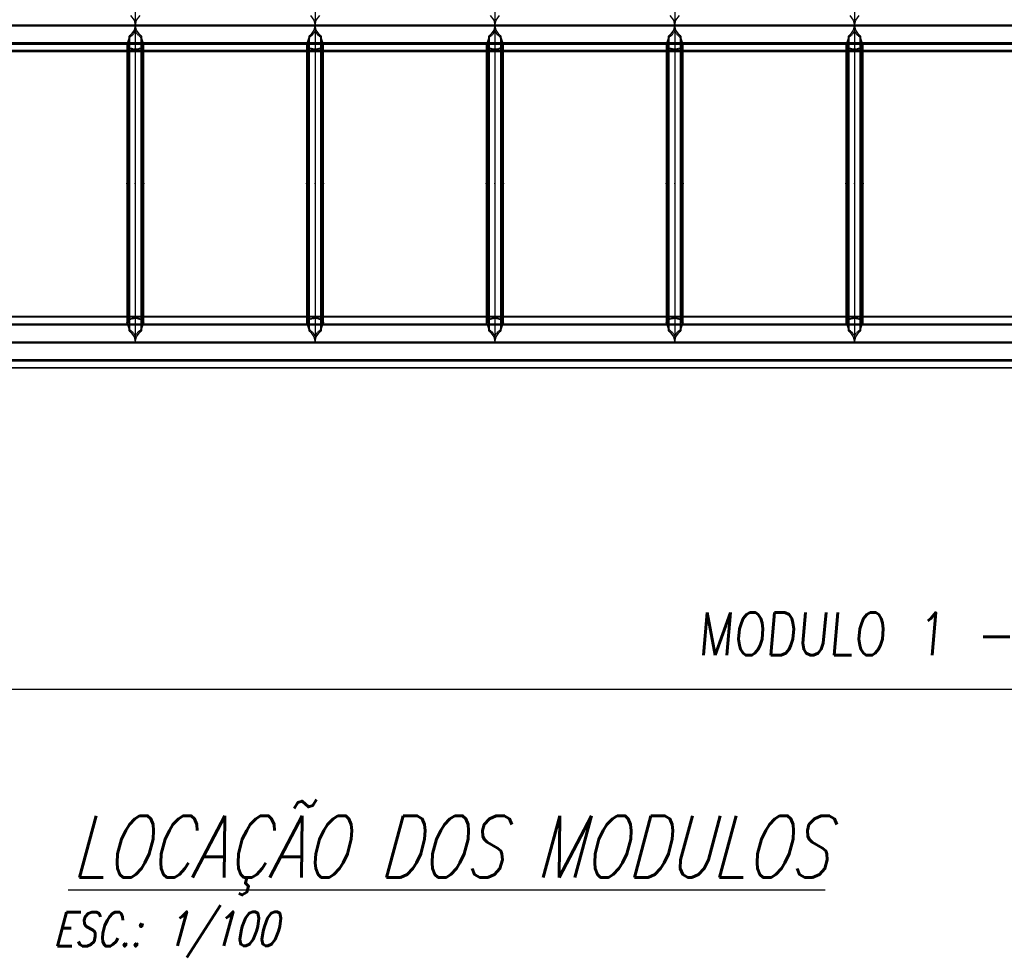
# Model space of a CAD drawing. Extents: x 343828 to 392391, y 90154 to 139469.
# Tile 8 of 27: x 353885 to 359635, y 118226 to 123684. Entities that reach past the tile are written whole.
import ezdxf

# ---------------------------------------------------------------- set-up
doc = ezdxf.new("R2010")
doc.units = 0
doc.header["$LTSCALE"] = 10
doc.header["$MEASUREMENT"] = 0
doc.linetypes.add('DASHDOT', pattern=[1, 0.5, -0.25, 0, -0.25])
doc.linetypes.add('HIDDEN', pattern=[0.375, 0.25, -0.125])
doc.layers.get('0').update_dxf_attribs({"linetype": 'CONTINUOUS'})
doc.layers.get('Defpoints').update_dxf_attribs({"linetype": 'CONTINUOUS'})
for name, color, linetype in [('A', 2, 'DASHDOT'), ('COTAS', 7, 'CONTINUOUS'), ('FORIR', 4, 'CONTINUOUS'), ('G', 3, 'CONTINUOUS'), ('REGUA175', 4, 'CONTINUOUS'), ('TR', 6, 'HIDDEN')]:
    doc.layers.add(name, color=color, linetype=linetype)
doc.styles.add('Dunke', font='romans.shx', dxfattribs={"width": 0.75, "oblique": 15})
doc.styles.add('PADRAO MTL', font='txt.shx', dxfattribs={"width": 0.8, "oblique": 5})
doc.styles.get("Standard").update_dxf_attribs({"font": 'txt.shx', "width": 0.7, "oblique": 5})
doc.dimstyles.new('1-100', dxfattribs={"dimscale": 100, "dimtxt": 2.5, "dimasz": 2, "dimexe": 2, "dimexo": 2, "dimgap": 2, "dimtad": 1, "dimdec": 0, "dimdsep": 46, "dimtxsty": 'PADRAO MTL', "dimcen": 3, "dimclrd": 1, "dimclre": 1, "dimclrt": 7, "dimadec": 0, "dimazin": 0, "dimtfac": 1, "dimtdec": 0, "dimtmove": 0, "dimatfit": 3, "dimfxl": 1, "dimtfill": 1, "dimtolj": 1, "dimarcsym": 0})

# ---------------------------------------------------------------- blocks, each defined once
blk = doc.blocks.new('*D13')
at = {"layer": 'COTAS', "color": 1, "lineweight": -2, "transparency": 16777216}
for p, q in [((350359.7, 121449.4), (350359.7, 119571.8)), ((368209.7, 121449.4), (368209.7, 119571.8)), ((368009.7, 119771.8), (350559.7, 119771.8))]:
    blk.add_line(p, q, dxfattribs=at)
at = {"layer": 'COTAS', "color": 1, "transparency": 16777216}
for points in [[(350559.7, 119805.2), (350559.7, 119738.5), (350359.7, 119771.8)], [(368009.7, 119805.2), (368009.7, 119738.5), (368209.7, 119771.8)]]:
    blk.add_solid(points, dxfattribs=at)
at = {"layer": 'Defpoints', "color": 0, "transparency": 16777216}
for p in [(350359.7, 121649.4), (368209.7, 121649.4), (350359.7, 119771.8)]:
    blk.add_point(p, dxfattribs=at)
at = {"layer": 'COTAS', "color": 7, "transparency": 16777216, "insert": (359284.7, 120096.8), "char_height": 250, "attachment_point": 5, "style": 'PADRAO MTL', "bg_fill": 3, "box_fill_scale": 1.25, "bg_fill_color": 256, "bg_fill_true_color": 13158600, "bg_fill_transparency": 0}
blk.add_mtext('\\A1;MODULO 1 - 17850', dxfattribs=at)
blk = doc.blocks.new('A$C4C575746')
at = {"layer": 'REGUA175', "color": 8, "style": 'Dunke', "oblique": 15, "width": 0.75}
blk.add_text('ESC.:', height=2, dxfattribs=at).set_placement((-0.609, -3.248))
for tag, p, height in [('%%UTITULO', (0.474, 0.775), 3.6), ('ESCALA', (5.959, -3.229), 2)]:
    blk.add_attdef(tag, p, '', height=height, dxfattribs=at)
blk = doc.blocks.new('3D_INFOM')
blk.add_point((0, 0))
at = {"layer": 'FORIR', "flags": 1}
blk.add_attdef('MARK', (7.6, -4.3), '', height=5.26, dxfattribs=at)
blk = doc.blocks.new('3D_INFOTEXT')
blk.add_point((0, 0))
at = {"flags": 1}
for tag, p in [('MAR_PEZ', (7.2, 4.1)), ('POS_PEZ', (7.6, -4.3)), ('HANDLE', (7, -38.5)), ('LUN_PRO', (7.2, -21.9)), ('NOM_PRO', (7.6, -13.2)), ('MAT_PRO', (7.6, -30.1))]:
    blk.add_attdef(tag, p, '', height=5.26, dxfattribs=at)

msp = doc.modelspace()

# ---------------------------------------------------------------- linework, layer by layer
at = {"layer": 'A'}
msp.add_line((347163.6, 123648.2), (385500, 123648.2), dxfattribs=at)
at = {"layer": 'G'}
for p, q in [((354559.7, 130801.6), (354559.7, 123653)), ((355609.7, 130801.6), (355609.7, 123653)), ((356659.7, 130801.6), (356659.7, 123653)), ((357709.7, 130801.6), (357709.7, 123653)), ((358759.7, 130801.6), (358759.7, 123653)), ((354532.1, 123709.4), (354552.7, 123681.4)), ((354566.8, 123681.4), (354587.4, 123709.4)), ((355582.1, 123709.4), (355602.7, 123681.4)), ((355616.8, 123681.4), (355637.4, 123709.4)), ((356632.1, 123709.4), (356652.7, 123681.4)), ((356666.8, 123681.4), (356687.4, 123709.4)), ((357682.1, 123709.4), (357702.7, 123681.4)), ((357716.8, 123681.4), (357737.4, 123709.4)), ((358732.1, 123709.4), (358752.7, 123681.4)), ((358766.8, 123681.4), (358787.4, 123709.4)), ((354559.6, 123652.2), (353509.9, 123652.2)), ((354552.7, 123681.4), (354559.4, 123653)), ((354559.6, 123652.2), (354552.7, 123622.9)), ((354559.7, 123653), (354559.4, 123653)), ((354559.4, 123653), (354559.6, 123652.2)), ((354560, 123653), (354559.7, 123653)), ((354559.7, 123653), (354559.7, 121803.4)), ((354559.9, 123652.2), (354560, 123653)), ((354566.8, 123622.9), (354559.9, 123652.2)), ((355609.6, 123652.2), (354559.9, 123652.2)), ((354560, 123653), (354566.8, 123681.4)), ((355602.7, 123681.4), (355609.4, 123653)), ((355609.6, 123652.2), (355602.7, 123622.9)), ((355609.7, 123653), (355609.4, 123653)), ((355609.4, 123653), (355609.6, 123652.2)), ((355610, 123653), (355609.7, 123653)), ((355609.7, 123653), (355609.7, 121803.4)), ((355609.9, 123652.2), (355610, 123653)), ((355616.8, 123622.9), (355609.9, 123652.2)), ((356659.6, 123652.2), (355609.9, 123652.2)), ((355610, 123653), (355616.8, 123681.4)), ((356652.7, 123681.4), (356659.4, 123653)), ((356659.6, 123652.2), (356652.7, 123622.9)), ((356659.7, 123653), (356659.4, 123653)), ((356659.4, 123653), (356659.6, 123652.2)), ((356659.7, 123653), (356659.7, 121803.4)), ((356660, 123653), (356659.7, 123653)), ((356659.9, 123652.2), (356660, 123653)), ((356666.8, 123622.9), (356659.9, 123652.2)), ((357709.6, 123652.2), (356659.9, 123652.2)), ((356660, 123653), (356666.8, 123681.4)), ((357702.7, 123681.4), (357709.4, 123653)), ((357709.6, 123652.2), (357702.7, 123622.9)), ((357709.7, 123653), (357709.4, 123653)), ((357709.4, 123653), (357709.6, 123652.2)), ((357709.7, 123653), (357709.7, 121803.4)), ((357710, 123653), (357709.7, 123653)), ((357709.9, 123652.2), (357710, 123653)), ((357716.8, 123622.9), (357709.9, 123652.2)), ((358759.6, 123652.2), (357709.9, 123652.2)), ((357710, 123653), (357716.8, 123681.4)), ((358752.7, 123681.4), (358759.4, 123653)), ((358759.6, 123652.2), (358752.7, 123622.9)), ((358759.7, 123653), (358759.4, 123653)), ((358759.4, 123653), (358759.6, 123652.2)), ((358760, 123653), (358759.7, 123653)), ((358759.7, 123653), (358759.7, 121803.4)), ((358759.9, 123652.2), (358760, 123653)), ((358766.8, 123622.9), (358759.9, 123652.2)), ((359809.6, 123652.2), (358759.9, 123652.2)), ((358760, 123653), (358766.8, 123681.4)), ((354524.4, 123588.6), (354520, 123568.4)), ((354532.1, 123594.6), (354524.4, 123588.6)), ((354524.4, 121866.5), (354524.4, 123588.6)), ((354552.7, 123622.9), (354532.1, 123594.6)), ((354587.4, 123594.6), (354566.8, 123622.9)), ((354595.1, 123588.6), (354587.4, 123594.6)), ((354599.5, 123568.4), (354595.1, 123588.6)), ((354595.1, 123588.6), (354595.1, 121866.5)), ((355574.4, 123588.6), (355570, 123568.4)), ((355582.1, 123594.6), (355574.4, 123588.6)), ((355574.4, 121866.5), (355574.4, 123588.6)), ((355602.7, 123622.9), (355582.1, 123594.6)), ((355637.4, 123594.6), (355616.8, 123622.9)), ((355645.1, 123588.6), (355637.4, 123594.6)), ((355649.5, 123568.4), (355645.1, 123588.6)), ((355645.1, 123588.6), (355645.1, 121866.5)), ((356624.4, 123588.6), (356620, 123568.4)), ((356632.1, 123594.6), (356624.4, 123588.6)), ((356624.4, 121866.5), (356624.4, 123588.6)), ((356652.7, 123622.9), (356632.1, 123594.6)), ((356687.4, 123594.6), (356666.8, 123622.9)), ((356695.1, 123588.6), (356687.4, 123594.6)), ((356699.5, 123568.4), (356695.1, 123588.6)), ((356695.1, 123588.6), (356695.1, 121866.5)), ((357674.4, 123588.6), (357670, 123568.4)), ((357682.1, 123594.6), (357674.4, 123588.6)), ((357674.4, 121866.5), (357674.4, 123588.6)), ((357702.7, 123622.9), (357682.1, 123594.6)), ((357737.4, 123594.6), (357716.8, 123622.9)), ((357745.1, 123588.6), (357737.4, 123594.6)), ((357749.5, 123568.4), (357745.1, 123588.6)), ((357745.1, 123588.6), (357745.1, 121866.5)), ((358724.4, 123588.6), (358720, 123568.4)), ((358732.1, 123594.6), (358724.4, 123588.6)), ((358724.4, 121866.5), (358724.4, 123588.6)), ((358752.7, 123622.9), (358732.1, 123594.6)), ((358787.4, 123594.6), (358766.8, 123622.9)), ((358795.1, 123588.6), (358787.4, 123594.6)), ((358799.5, 123568.4), (358795.1, 123588.6)), ((358795.1, 123588.6), (358795.1, 121866.5)), ((354512.2, 123545.3), (353557.2, 123545.3)), ((354512.2, 123545.3), (354509.7, 123540.2)), ((354509.7, 123540.2), (354509.7, 121913.4)), ((354520, 123568.4), (354512.2, 123545.3)), ((354607.2, 123545.3), (354599.5, 123568.4)), ((354609.7, 123540.2), (354607.2, 123545.3)), ((355562.2, 123545.3), (354607.2, 123545.3)), ((354609.7, 121913.4), (354609.7, 123540.2)), ((355562.2, 123545.3), (355559.7, 123540.2)), ((355559.7, 123540.2), (355559.7, 121913.4)), ((355570, 123568.4), (355562.2, 123545.3)), ((355657.2, 123545.3), (355649.5, 123568.4)), ((355659.7, 123540.2), (355657.2, 123545.3)), ((356612.2, 123545.3), (355657.2, 123545.3)), ((355659.7, 121913.4), (355659.7, 123540.2)), ((356612.2, 123545.3), (356609.7, 123540.2)), ((356609.7, 123540.2), (356609.7, 121913.4)), ((356620, 123568.4), (356612.2, 123545.3)), ((356707.2, 123545.3), (356699.5, 123568.4)), ((356709.7, 123540.2), (356707.2, 123545.3)), ((357662.2, 123545.3), (356707.2, 123545.3)), ((356709.7, 121913.4), (356709.7, 123540.2)), ((357662.2, 123545.3), (357659.7, 123540.2)), ((357659.7, 123540.2), (357659.7, 121913.4)), ((357670, 123568.4), (357662.2, 123545.3)), ((357757.2, 123545.3), (357749.5, 123568.4)), ((357759.7, 123540.2), (357757.2, 123545.3)), ((358712.2, 123545.3), (357757.2, 123545.3)), ((357759.7, 121913.4), (357759.7, 123540.2)), ((358712.2, 123545.3), (358709.7, 123540.2)), ((358709.7, 123540.2), (358709.7, 121913.4)), ((358720, 123568.4), (358712.2, 123545.3)), ((358807.2, 123545.3), (358799.5, 123568.4)), ((358809.7, 123540.2), (358807.2, 123545.3)), ((359762.2, 123545.3), (358807.2, 123545.3)), ((358809.7, 121913.4), (358809.7, 123540.2)), ((353559.7, 123499.2), (354509.7, 123499.2)), ((354609.7, 123499.2), (355559.7, 123499.2)), ((355659.7, 123499.2), (356609.7, 123499.2)), ((356709.7, 123499.2), (357659.7, 123499.2)), ((357759.7, 123499.2), (358709.7, 123499.2)), ((358809.7, 123499.2), (359759.7, 123499.2)), ((353557.2, 121908.6), (354512.3, 121908.6)), ((354509.7, 121950.4), (353559.7, 121950.4)), ((354509.7, 121913.4), (354512.3, 121908.6)), ((354512.3, 121908.6), (354520, 121886.2)), ((354599.5, 121886.2), (354607.2, 121908.6)), ((354607.2, 121908.6), (354609.7, 121913.4)), ((354607.2, 121908.6), (355562.3, 121908.6)), ((355559.7, 121950.4), (354609.7, 121950.4)), ((355559.7, 121913.4), (355562.3, 121908.6)), ((355562.3, 121908.6), (355570, 121886.2)), ((355649.5, 121886.2), (355657.2, 121908.6)), ((355657.2, 121908.6), (355659.7, 121913.4)), ((355657.2, 121908.6), (356612.3, 121908.6)), ((356609.7, 121950.4), (355659.7, 121950.4)), ((356609.7, 121913.4), (356612.3, 121908.6)), ((356612.3, 121908.6), (356620, 121886.2)), ((356699.5, 121886.2), (356707.2, 121908.6)), ((356707.2, 121908.6), (356709.7, 121913.4)), ((356707.2, 121908.6), (357662.3, 121908.6)), ((357659.7, 121950.4), (356709.7, 121950.4)), ((357659.7, 121913.4), (357662.3, 121908.6)), ((357662.3, 121908.6), (357670, 121886.2)), ((357749.5, 121886.2), (357757.2, 121908.6)), ((357757.2, 121908.6), (357759.7, 121913.4)), ((357757.2, 121908.6), (358712.3, 121908.6)), ((358709.7, 121950.4), (357759.7, 121950.4)), ((358709.7, 121913.4), (358712.3, 121908.6)), ((358712.3, 121908.6), (358720, 121886.2)), ((358799.5, 121886.2), (358807.2, 121908.6)), ((358807.2, 121908.6), (358809.7, 121913.4)), ((358807.2, 121908.6), (359762.3, 121908.6)), ((359759.7, 121950.4), (358809.7, 121950.4)), ((354520, 121886.2), (354524.4, 121866.5)), ((354524.4, 121866.5), (354532.2, 121860.6)), ((354532.2, 121860.6), (354552.8, 121832.6)), ((354566.7, 121832.6), (354587.3, 121860.6)), ((354587.3, 121860.6), (354595.1, 121866.5)), ((354595.1, 121866.5), (354599.5, 121886.2)), ((355570, 121886.2), (355574.4, 121866.5)), ((355574.4, 121866.5), (355582.2, 121860.6)), ((355582.2, 121860.6), (355602.8, 121832.6)), ((355616.7, 121832.6), (355637.3, 121860.6)), ((355637.3, 121860.6), (355645.1, 121866.5)), ((355645.1, 121866.5), (355649.5, 121886.2)), ((356620, 121886.2), (356624.4, 121866.5)), ((356624.4, 121866.5), (356632.2, 121860.6)), ((356632.2, 121860.6), (356652.8, 121832.6)), ((356666.7, 121832.6), (356687.3, 121860.6)), ((356687.3, 121860.6), (356695.1, 121866.5)), ((356695.1, 121866.5), (356699.5, 121886.2)), ((357670, 121886.2), (357674.4, 121866.5)), ((357674.4, 121866.5), (357682.2, 121860.6)), ((357682.2, 121860.6), (357702.8, 121832.6)), ((357716.7, 121832.6), (357737.3, 121860.6)), ((357737.3, 121860.6), (357745.1, 121866.5)), ((357745.1, 121866.5), (357749.5, 121886.2)), ((358720, 121886.2), (358724.4, 121866.5)), ((358724.4, 121866.5), (358732.2, 121860.6)), ((358732.2, 121860.6), (358752.8, 121832.6)), ((358766.7, 121832.6), (358787.3, 121860.6)), ((358787.3, 121860.6), (358795.1, 121866.5)), ((358795.1, 121866.5), (358799.5, 121886.2)), ((350509.7, 121803.4), (365659.7, 121803.4)), ((354552.8, 121832.6), (354559.7, 121803.4)), ((354559.7, 121803.4), (354566.7, 121832.6)), ((355602.8, 121832.6), (355609.7, 121803.4)), ((355609.7, 121803.4), (355616.7, 121832.6)), ((356652.8, 121832.6), (356659.7, 121803.4)), ((356659.7, 121803.4), (356666.7, 121832.6)), ((357702.8, 121832.6), (357709.7, 121803.4)), ((357709.7, 121803.4), (357716.7, 121832.6)), ((358752.8, 121832.6), (358759.7, 121803.4)), ((358759.7, 121803.4), (358766.7, 121832.6)), ((350403.7, 121696.5), (365659.7, 121696.5))]:
    msp.add_line(p, q, dxfattribs=at)
at = {"layer": 'TR'}
for p, q in [((365809.7, 123646.2), (350509.7, 123646.2)), ((365850.3, 123646.3), (350550.3, 123646.3)), ((365850.6, 123652.1), (350550.6, 123652.1)), ((354559.4, 123653), (354560, 123653)), ((354559.9, 123652.2), (354559.6, 123652.2)), ((355609.4, 123653), (355610, 123653)), ((355609.9, 123652.2), (355609.6, 123652.2)), ((356659.4, 123653), (356660, 123653)), ((356659.9, 123652.2), (356659.6, 123652.2)), ((357709.4, 123653), (357710, 123653)), ((357709.9, 123652.2), (357709.6, 123652.2)), ((358759.4, 123653), (358760, 123653)), ((358759.9, 123652.2), (358759.6, 123652.2)), ((354527.7, 123582.2), (354524.7, 123568.4)), ((354543.5, 123594.6), (354527.7, 123582.2)), ((354527.7, 121872.7), (354527.7, 123582.2)), ((354559.7, 123616.9), (354543.5, 123594.6)), ((354575.9, 123594.6), (354559.7, 123616.9)), ((354591.7, 123582.2), (354575.9, 123594.6)), ((354591.7, 123582.2), (354591.7, 121872.7)), ((354594.8, 123568.4), (354591.7, 123582.2)), ((355577.7, 123582.2), (355574.7, 123568.4)), ((355593.5, 123594.6), (355577.7, 123582.2)), ((355577.7, 121872.7), (355577.7, 123582.2)), ((355609.7, 123616.9), (355593.5, 123594.6)), ((355625.9, 123594.6), (355609.7, 123616.9)), ((355641.7, 123582.2), (355625.9, 123594.6)), ((355641.7, 123582.2), (355641.7, 121872.7)), ((355644.8, 123568.4), (355641.7, 123582.2)), ((356627.7, 123582.2), (356624.7, 123568.4)), ((356643.5, 123594.6), (356627.7, 123582.2)), ((356627.7, 121872.7), (356627.7, 123582.2)), ((356659.7, 123616.9), (356643.5, 123594.6)), ((356675.9, 123594.6), (356659.7, 123616.9)), ((356691.7, 123582.2), (356675.9, 123594.6)), ((356691.7, 123582.2), (356691.7, 121872.7)), ((356694.8, 123568.4), (356691.7, 123582.2)), ((357677.7, 123582.2), (357674.7, 123568.4)), ((357693.5, 123594.6), (357677.7, 123582.2)), ((357677.7, 121872.7), (357677.7, 123582.2)), ((357709.7, 123616.9), (357693.5, 123594.6)), ((357725.9, 123594.6), (357709.7, 123616.9)), ((357741.7, 123582.2), (357725.9, 123594.6)), ((357741.7, 123582.2), (357741.7, 121872.7)), ((357744.8, 123568.4), (357741.7, 123582.2)), ((358727.7, 123582.2), (358724.7, 123568.4)), ((358743.5, 123594.6), (358727.7, 123582.2)), ((358727.7, 121872.7), (358727.7, 123582.2)), ((358759.7, 123616.9), (358743.5, 123594.6)), ((358775.9, 123594.6), (358759.7, 123616.9)), ((358791.7, 123582.2), (358775.9, 123594.6)), ((358791.7, 123582.2), (358791.7, 121872.7)), ((358794.8, 123568.4), (358791.7, 123582.2)), ((350615.7, 123541), (365915.7, 123541)), ((365919.5, 123549.7), (350619.5, 123549.7)), ((350619.5, 123545.6), (365919.5, 123545.6)), ((354516.7, 123526.2), (354509.7, 123540.2)), ((354607.2, 123545.3), (354512.2, 123545.3)), ((354517, 123545.3), (354514.5, 123540.2)), ((354521.4, 123526.2), (354514.5, 123540.2)), ((354514.5, 123540.2), (354514.5, 121913.4)), ((354524.4, 123515.8), (354516.7, 123526.2)), ((354524.7, 123568.4), (354517, 123545.3)), ((354527.7, 123517.7), (354521.4, 123526.2)), ((354542, 123511.8), (354524.4, 123515.8)), ((354553.4, 123511.8), (354527.7, 123517.7)), ((354559.7, 123509.4), (354542, 123511.8)), ((354559.7, 123511), (354553.4, 123511.8)), ((354577.5, 123511.8), (354559.7, 123509.4)), ((354566, 123511.8), (354559.7, 123511)), ((354591.7, 123517.7), (354566, 123511.8)), ((354595.1, 123515.8), (354577.5, 123511.8)), ((354598.1, 123526.2), (354591.7, 123517.7)), ((354602.5, 123545.3), (354594.8, 123568.4)), ((354602.8, 123526.2), (354595.1, 123515.8)), ((354605, 123540.2), (354598.1, 123526.2)), ((354605, 123540.2), (354602.5, 123545.3)), ((354609.7, 123540.2), (354602.8, 123526.2)), ((354605, 121913.4), (354605, 123540.2)), ((355566.7, 123526.2), (355559.7, 123540.2)), ((355657.2, 123545.3), (355562.2, 123545.3)), ((355567, 123545.3), (355564.5, 123540.2)), ((355571.4, 123526.2), (355564.5, 123540.2)), ((355564.5, 123540.2), (355564.5, 121913.4)), ((355574.4, 123515.8), (355566.7, 123526.2)), ((355574.7, 123568.4), (355567, 123545.3)), ((355577.7, 123517.7), (355571.4, 123526.2)), ((355592, 123511.8), (355574.4, 123515.8)), ((355603.4, 123511.8), (355577.7, 123517.7)), ((355609.7, 123509.4), (355592, 123511.8)), ((355609.7, 123511), (355603.4, 123511.8)), ((355627.5, 123511.8), (355609.7, 123509.4)), ((355616, 123511.8), (355609.7, 123511)), ((355641.7, 123517.7), (355616, 123511.8)), ((355645.1, 123515.8), (355627.5, 123511.8)), ((355648.1, 123526.2), (355641.7, 123517.7)), ((355652.5, 123545.3), (355644.8, 123568.4)), ((355652.8, 123526.2), (355645.1, 123515.8)), ((355655, 123540.2), (355648.1, 123526.2)), ((355655, 123540.2), (355652.5, 123545.3)), ((355659.7, 123540.2), (355652.8, 123526.2)), ((355655, 121913.4), (355655, 123540.2)), ((356616.7, 123526.2), (356609.7, 123540.2)), ((356707.2, 123545.3), (356612.2, 123545.3)), ((356617, 123545.3), (356614.5, 123540.2)), ((356621.4, 123526.2), (356614.5, 123540.2)), ((356614.5, 123540.2), (356614.5, 121913.4)), ((356624.4, 123515.8), (356616.7, 123526.2)), ((356624.7, 123568.4), (356617, 123545.3)), ((356627.7, 123517.7), (356621.4, 123526.2)), ((356642, 123511.8), (356624.4, 123515.8)), ((356653.4, 123511.8), (356627.7, 123517.7)), ((356659.7, 123509.4), (356642, 123511.8)), ((356659.7, 123511), (356653.4, 123511.8)), ((356677.5, 123511.8), (356659.7, 123509.4)), ((356666, 123511.8), (356659.7, 123511)), ((356691.7, 123517.7), (356666, 123511.8)), ((356695.1, 123515.8), (356677.5, 123511.8)), ((356698.1, 123526.2), (356691.7, 123517.7)), ((356702.5, 123545.3), (356694.8, 123568.4)), ((356702.8, 123526.2), (356695.1, 123515.8)), ((356705, 123540.2), (356698.1, 123526.2)), ((356705, 123540.2), (356702.5, 123545.3)), ((356709.7, 123540.2), (356702.8, 123526.2)), ((356705, 121913.4), (356705, 123540.2)), ((357666.7, 123526.2), (357659.7, 123540.2)), ((357757.2, 123545.3), (357662.2, 123545.3)), ((357667, 123545.3), (357664.5, 123540.2)), ((357671.4, 123526.2), (357664.5, 123540.2)), ((357664.5, 123540.2), (357664.5, 121913.4)), ((357674.4, 123515.8), (357666.7, 123526.2)), ((357674.7, 123568.4), (357667, 123545.3)), ((357677.7, 123517.7), (357671.4, 123526.2)), ((357692, 123511.8), (357674.4, 123515.8)), ((357703.4, 123511.8), (357677.7, 123517.7)), ((357709.7, 123509.4), (357692, 123511.8)), ((357709.7, 123511), (357703.4, 123511.8)), ((357727.5, 123511.8), (357709.7, 123509.4)), ((357716, 123511.8), (357709.7, 123511)), ((357741.7, 123517.7), (357716, 123511.8)), ((357745.1, 123515.8), (357727.5, 123511.8)), ((357748.1, 123526.2), (357741.7, 123517.7)), ((357752.5, 123545.3), (357744.8, 123568.4)), ((357752.8, 123526.2), (357745.1, 123515.8)), ((357755, 123540.2), (357748.1, 123526.2)), ((357755, 123540.2), (357752.5, 123545.3)), ((357759.7, 123540.2), (357752.8, 123526.2)), ((357755, 121913.4), (357755, 123540.2)), ((358716.7, 123526.2), (358709.7, 123540.2)), ((358807.2, 123545.3), (358712.2, 123545.3)), ((358717, 123545.3), (358714.5, 123540.2)), ((358721.4, 123526.2), (358714.5, 123540.2)), ((358714.5, 123540.2), (358714.5, 121913.4)), ((358724.4, 123515.8), (358716.7, 123526.2)), ((358724.7, 123568.4), (358717, 123545.3)), ((358727.7, 123517.7), (358721.4, 123526.2)), ((358742, 123511.8), (358724.4, 123515.8)), ((358753.4, 123511.8), (358727.7, 123517.7)), ((358759.7, 123509.4), (358742, 123511.8)), ((358759.7, 123511), (358753.4, 123511.8)), ((358777.5, 123511.8), (358759.7, 123509.4)), ((358766, 123511.8), (358759.7, 123511)), ((358791.7, 123517.7), (358766, 123511.8)), ((358795.1, 123515.8), (358777.5, 123511.8)), ((358798.1, 123526.2), (358791.7, 123517.7)), ((358802.5, 123545.3), (358794.8, 123568.4)), ((358802.8, 123526.2), (358795.1, 123515.8)), ((358805, 123540.2), (358798.1, 123526.2)), ((358805, 123540.2), (358802.5, 123545.3)), ((358809.7, 123540.2), (358802.8, 123526.2)), ((358805, 121913.4), (358805, 123540.2)), ((350659.7, 123505.6), (365959.7, 123505.6)), ((354509.7, 123499.2), (354609.7, 123499.2)), ((355559.7, 123499.2), (355659.7, 123499.2)), ((356609.7, 123499.2), (356709.7, 123499.2)), ((357659.7, 123499.2), (357759.7, 123499.2)), ((358709.7, 123499.2), (358809.7, 123499.2)), ((365913.9, 121906.6), (350613.9, 121906.6)), ((350613.9, 121902.5), (365913.9, 121902.5)), ((365915.8, 121904.3), (350615.8, 121904.3)), ((365957.1, 121947.7), (350657.1, 121947.7)), ((354609.7, 121950.4), (354509.7, 121950.4)), ((354509.7, 121913.4), (354516.6, 121926.8)), ((354512.3, 121908.6), (354607.2, 121908.6)), ((354514.5, 121913.4), (354521.4, 121926.8)), ((354514.5, 121913.4), (354517, 121908.6)), ((354516.6, 121926.8), (354524.4, 121936.4)), ((354517, 121908.6), (354524.7, 121886.2)), ((354521.4, 121926.8), (354527.7, 121934.6)), ((354524.4, 121936.4), (354541.9, 121940.1)), ((354527.7, 121934.6), (354553.3, 121940.1)), ((354541.9, 121940.1), (354559.7, 121942.2)), ((354553.3, 121940.1), (354559.7, 121940.8)), ((354559.7, 121942.2), (354577.6, 121940.1)), ((354559.7, 121940.8), (354566.1, 121940.1)), ((354566.1, 121940.1), (354591.7, 121934.6)), ((354577.6, 121940.1), (354595.1, 121936.4)), ((354591.7, 121934.6), (354598.1, 121926.8)), ((354594.7, 121886.2), (354602.5, 121908.6)), ((354595.1, 121936.4), (354602.8, 121926.8)), ((354598.1, 121926.8), (354605, 121913.4)), ((354602.5, 121908.6), (354605, 121913.4)), ((354602.8, 121926.8), (354609.7, 121913.4)), ((355659.7, 121950.4), (355559.7, 121950.4)), ((355559.7, 121913.4), (355566.6, 121926.8)), ((355562.3, 121908.6), (355657.2, 121908.6)), ((355564.5, 121913.4), (355571.4, 121926.8)), ((355564.5, 121913.4), (355567, 121908.6)), ((355566.6, 121926.8), (355574.4, 121936.4)), ((355567, 121908.6), (355574.7, 121886.2)), ((355571.4, 121926.8), (355577.7, 121934.6)), ((355574.4, 121936.4), (355591.9, 121940.1)), ((355577.7, 121934.6), (355603.3, 121940.1)), ((355591.9, 121940.1), (355609.7, 121942.2)), ((355603.3, 121940.1), (355609.7, 121940.8)), ((355609.7, 121942.2), (355627.6, 121940.1)), ((355609.7, 121940.8), (355616.1, 121940.1)), ((355616.1, 121940.1), (355641.7, 121934.6)), ((355627.6, 121940.1), (355645.1, 121936.4)), ((355641.7, 121934.6), (355648.1, 121926.8)), ((355644.7, 121886.2), (355652.5, 121908.6)), ((355645.1, 121936.4), (355652.8, 121926.8)), ((355648.1, 121926.8), (355655, 121913.4)), ((355652.5, 121908.6), (355655, 121913.4)), ((355652.8, 121926.8), (355659.7, 121913.4)), ((356709.7, 121950.4), (356609.7, 121950.4)), ((356609.7, 121913.4), (356616.6, 121926.8)), ((356612.3, 121908.6), (356707.2, 121908.6)), ((356614.5, 121913.4), (356621.4, 121926.8)), ((356614.5, 121913.4), (356617, 121908.6)), ((356616.6, 121926.8), (356624.4, 121936.4)), ((356617, 121908.6), (356624.7, 121886.2)), ((356621.4, 121926.8), (356627.7, 121934.6)), ((356624.4, 121936.4), (356641.9, 121940.1)), ((356627.7, 121934.6), (356653.3, 121940.1)), ((356641.9, 121940.1), (356659.7, 121942.2)), ((356653.3, 121940.1), (356659.7, 121940.8)), ((356659.7, 121942.2), (356677.6, 121940.1)), ((356659.7, 121940.8), (356666.1, 121940.1)), ((356666.1, 121940.1), (356691.7, 121934.6)), ((356677.6, 121940.1), (356695.1, 121936.4)), ((356691.7, 121934.6), (356698.1, 121926.8)), ((356694.7, 121886.2), (356702.5, 121908.6)), ((356695.1, 121936.4), (356702.8, 121926.8)), ((356698.1, 121926.8), (356705, 121913.4)), ((356702.5, 121908.6), (356705, 121913.4)), ((356702.8, 121926.8), (356709.7, 121913.4)), ((357759.7, 121950.4), (357659.7, 121950.4)), ((357659.7, 121913.4), (357666.6, 121926.8)), ((357662.3, 121908.6), (357757.2, 121908.6)), ((357664.5, 121913.4), (357671.4, 121926.8)), ((357664.5, 121913.4), (357667, 121908.6)), ((357666.6, 121926.8), (357674.4, 121936.4)), ((357667, 121908.6), (357674.7, 121886.2)), ((357671.4, 121926.8), (357677.7, 121934.6)), ((357674.4, 121936.4), (357691.9, 121940.1)), ((357677.7, 121934.6), (357703.3, 121940.1)), ((357691.9, 121940.1), (357709.7, 121942.2)), ((357703.3, 121940.1), (357709.7, 121940.8)), ((357709.7, 121942.2), (357727.6, 121940.1)), ((357709.7, 121940.8), (357716.1, 121940.1)), ((357716.1, 121940.1), (357741.7, 121934.6)), ((357727.6, 121940.1), (357745.1, 121936.4)), ((357741.7, 121934.6), (357748.1, 121926.8)), ((357744.7, 121886.2), (357752.5, 121908.6)), ((357745.1, 121936.4), (357752.8, 121926.8)), ((357748.1, 121926.8), (357755, 121913.4)), ((357752.5, 121908.6), (357755, 121913.4)), ((357752.8, 121926.8), (357759.7, 121913.4)), ((358809.7, 121950.4), (358709.7, 121950.4)), ((358709.7, 121913.4), (358716.6, 121926.8)), ((358712.3, 121908.6), (358807.2, 121908.6)), ((358714.5, 121913.4), (358721.4, 121926.8)), ((358714.5, 121913.4), (358717, 121908.6)), ((358716.6, 121926.8), (358724.4, 121936.4)), ((358717, 121908.6), (358724.7, 121886.2)), ((358721.4, 121926.8), (358727.7, 121934.6)), ((358724.4, 121936.4), (358741.9, 121940.1)), ((358727.7, 121934.6), (358753.3, 121940.1)), ((358741.9, 121940.1), (358759.7, 121942.2)), ((358753.3, 121940.1), (358759.7, 121940.8)), ((358759.7, 121942.2), (358777.6, 121940.1)), ((358759.7, 121940.8), (358766.1, 121940.1)), ((358766.1, 121940.1), (358791.7, 121934.6)), ((358777.6, 121940.1), (358795.1, 121936.4)), ((358791.7, 121934.6), (358798.1, 121926.8)), ((358794.7, 121886.2), (358802.5, 121908.6)), ((358795.1, 121936.4), (358802.8, 121926.8)), ((358798.1, 121926.8), (358805, 121913.4)), ((358802.5, 121908.6), (358805, 121913.4)), ((358802.8, 121926.8), (358809.7, 121913.4)), ((354524.7, 121886.2), (354527.7, 121872.7)), ((354527.7, 121872.7), (354543.6, 121860.6)), ((354543.6, 121860.6), (354559.7, 121838.7)), ((354559.7, 121838.7), (354575.8, 121860.6)), ((354575.8, 121860.6), (354591.7, 121872.7)), ((354591.7, 121872.7), (354594.7, 121886.2)), ((355574.7, 121886.2), (355577.7, 121872.7)), ((355577.7, 121872.7), (355593.6, 121860.6)), ((355593.6, 121860.6), (355609.7, 121838.7)), ((355609.7, 121838.7), (355625.8, 121860.6)), ((355625.8, 121860.6), (355641.7, 121872.7)), ((355641.7, 121872.7), (355644.7, 121886.2)), ((356624.7, 121886.2), (356627.7, 121872.7)), ((356627.7, 121872.7), (356643.6, 121860.6)), ((356643.6, 121860.6), (356659.7, 121838.7)), ((356659.7, 121838.7), (356675.8, 121860.6)), ((356675.8, 121860.6), (356691.7, 121872.7)), ((356691.7, 121872.7), (356694.7, 121886.2)), ((357674.7, 121886.2), (357677.7, 121872.7)), ((357677.7, 121872.7), (357693.6, 121860.6)), ((357693.6, 121860.6), (357709.7, 121838.7)), ((357709.7, 121838.7), (357725.8, 121860.6)), ((357725.8, 121860.6), (357741.7, 121872.7)), ((357741.7, 121872.7), (357744.7, 121886.2)), ((358724.7, 121886.2), (358727.7, 121872.7)), ((358727.7, 121872.7), (358743.6, 121860.6)), ((358743.6, 121860.6), (358759.7, 121838.7)), ((358759.7, 121838.7), (358775.8, 121860.6)), ((358775.8, 121860.6), (358791.7, 121872.7)), ((358791.7, 121872.7), (358794.7, 121886.2)), ((350509.7, 121803.3), (365809.7, 121803.3)), ((350509.7, 121797.4), (365809.7, 121797.4)), ((350509.7, 121797.4), (365809.7, 121797.4)), ((350403.7, 121692.2), (365703.7, 121692.2)), ((365705.5, 121698.3), (350405.5, 121698.3)), ((350405.5, 121694.1), (365705.5, 121694.1))]:
    msp.add_line(p, q, dxfattribs=at)

# ---------------------------------------------------------------- block references
for p in [(358834.7, 123499.2), (354509.7, 122728.2), (354609.7, 122728.2), (355559.7, 122728.2), (355659.7, 122728.2), (356609.7, 122728.2), (356709.7, 122728.2), (357659.7, 122728.2), (357759.7, 122728.2), (358709.7, 122728.2), (358809.7, 122728.2), (359284.7, 121950.4)]:
    msp.add_blockref('3D_INFOTEXT', p)
at = {"layer": 'COTAS', "xscale": 100, "yscale": 100, "zscale": 100}
msp.add_blockref('A$C4C575746', (354140.4, 118597.3), dxfattribs=at).add_auto_attribs({'ESCALA': '1/100', '%%UTITULO': '%%ULOCAÇÃO DOS MODULOS'})
at = {"layer": 'G'}
for p in [(358834.7, 123649.2), (354559.7, 122728.2), (355609.7, 122728.2), (356659.7, 122728.2), (357709.7, 122728.2), (358759.7, 122728.2), (359284.7, 121800.4)]:
    msp.add_blockref('3D_INFOM', p, dxfattribs=at)

# ---------------------------------------------------------------- dimensions: what is measured, and where the dimension line sits
at = {"layer": 'COTAS'}
dim = msp.add_linear_dim(base=(350359.7, 119771.8), p1=(368209.7, 121649.4), p2=(350359.7, 121649.4), text='MODULO 1 - <>', dimstyle='1-100', dxfattribs=at)
dim.commit()
dim.dimension.update_dxf_attribs({"geometry": '*D13', "text_midpoint": (359284.7, 120096.8)})

# ---------------------------------------------------------------- next in the draw order: linework, layer by layer
at = {"layer": 'G'}
msp.add_line((350359.7, 121650.4), (365659.7, 121650.4), dxfattribs=at)
at = {"layer": 'TR'}
msp.add_line((350362.4, 121653.1), (365662.4, 121653.1), dxfattribs=at)

# ---------------------------------------------------------------- next in the draw order: block references
msp.add_blockref('3D_INFOTEXT', (359284.7, 121650.4))

doc.saveas('drawing.dxf')
